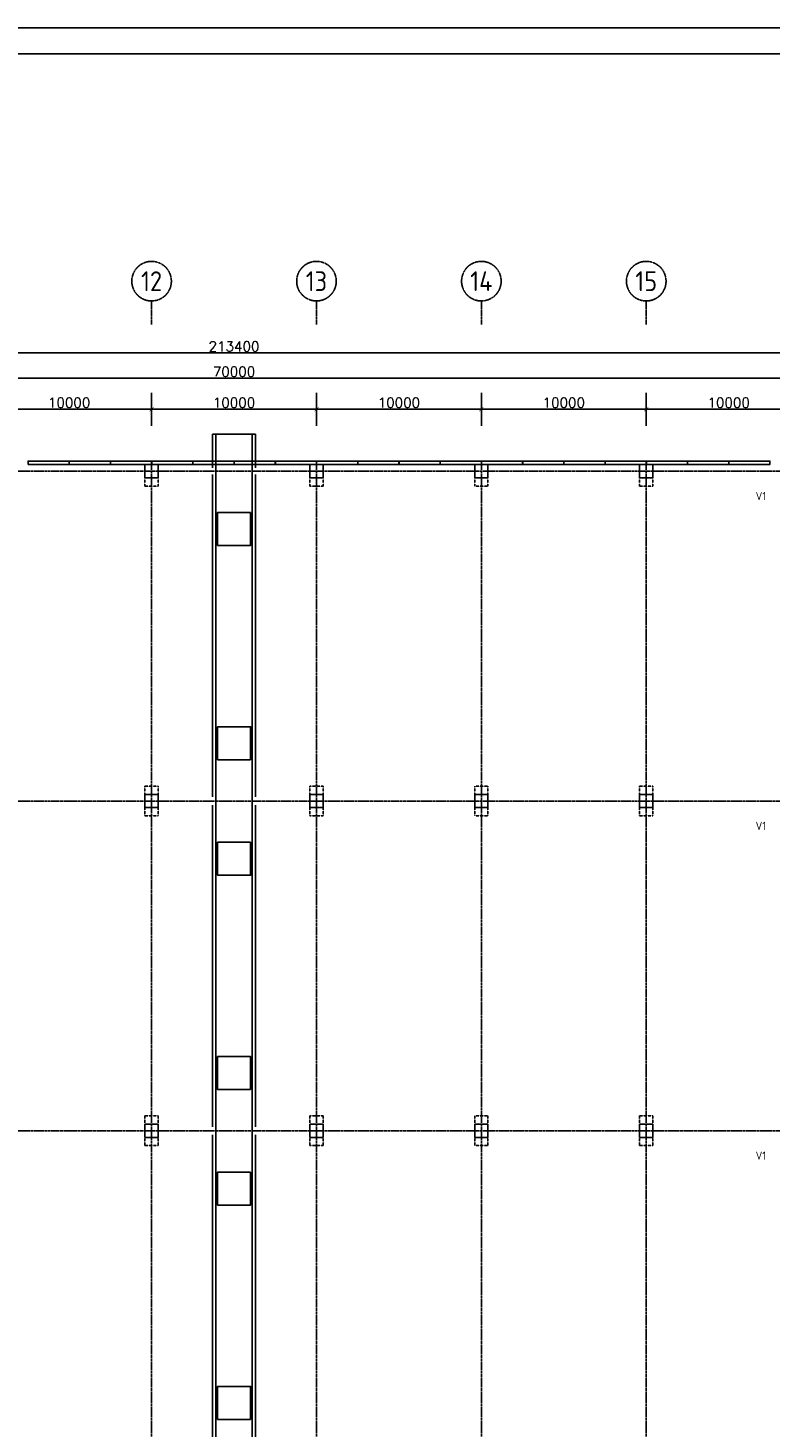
# Model space of a CAD drawing. Header units: inches. Extents: x -891734 to 980310, y -1442693 to 110946.
# Tile 11 of 12: x -777780 to -732780, y -1090975 to -1006074. Entities that reach past the tile are written whole.
import ezdxf

# ---------------------------------------------------------------- set-up
doc = ezdxf.new("R2010")
doc.units = ezdxf.units.IN
doc.header["$MEASUREMENT"] = 0
for name, pattern in [('CENTER', [2, 1.25, -0.25, 0.25, -0.25]), ('CONTINUA', [0]), ('DASHED2', [0.375, 0.25, -0.125])]:
    doc.linetypes.add(name, pattern=pattern)
doc.layers.get('Defpoints').update_dxf_attribs({"lineweight": 9})
for name, color, linetype in [('Assi', 4, 'CENTER'), ('COTAS', 8, 'Continuous'), ('LINEAS', 1, 'Continuous'), ('plent', 2, 'Continuous'), ('Poteau', 3, 'Continuous'), ('poutre_found', 2, 'Continuous'), ('Strutturale', 7, 'Continuous')]:
    doc.layers.add(name, color=color, linetype=linetype)
doc.styles.add('COTAS', font='ROMANS.SHX')
doc.styles.get("Standard").update_dxf_attribs({"font": 'ISOCP.SHX'})
doc.dimstyles.new('DOT100', dxfattribs={"dimtxt": 70, "dimasz": 50, "dimexe": 0.15, "dimexo": 0.15, "dimgap": 10, "dimtad": 1, "dimzin": 12, "dimdsep": 46, "dimtxsty": 'COTAS', "dimblk1": 'SETA', "dimblk2": 'SETA', "dimsah": 1, "dimcen": 0, "dimse1": 1, "dimse2": 1, "dimclrd": 8, "dimclre": 8, "dimclrt": 3, "dimadec": 0, "dimazin": 3, "dimtfac": 1, "dimtix": 1, "dimtmove": 2, "dimatfit": 3, "dimldrblk": 'SETA', "dimfxl": 0.15, "dimtolj": 1, "dimtzin": 0, "dimarcsym": 0})

# ---------------------------------------------------------------- blocks, each defined once
blk = doc.blocks.new('SETA')
at = {"layer": 'COTAS', "color": 8}
for p, q in [((0, 0), (0, 2)), ((-1, 0), (0, 0)), ((0, 0), (1, 0)), ((0, 0), (0, -2))]:
    blk.add_line(p, q, dxfattribs=at)
at = {"layer": 'COTAS', "color": 8, "const_width": 0.05}
blk.add_lwpolyline([(0.25, 0.25), (-0.25, -0.25)], dxfattribs=at)
blk = doc.blocks.new('*D62')
at = {"color": 8, "linetype": 'CONTINUA', "lineweight": -2}
blk.add_line((-779785, -1029194), (-770785, -1029194), dxfattribs=at)
at = {"layer": 'Defpoints', "color": 0, "linetype": 'CONTINUA'}
for p in [(-770285, -1029194), (-780285, -1033954), (-770285, -1033954)]:
    blk.add_point(p, dxfattribs=at)
at = {"color": 8, "linetype": 'CONTINUA', "lineweight": -2, "xscale": 500, "yscale": 500, "zscale": 500, "rotation": 180}
blk.add_blockref('SETA', (-780285, -1029194), dxfattribs=at)
at = {"color": 8, "linetype": 'CONTINUA', "lineweight": -2, "xscale": 500, "yscale": 500, "zscale": 500}
blk.add_blockref('SETA', (-770285, -1029194), dxfattribs=at)
at = {"color": 3, "linetype": 'CONTINUA', "insert": (-775285, -1028794), "char_height": 600, "attachment_point": 5, "style": 'COTAS'}
blk.add_mtext('\\A1;10000', dxfattribs=at)
blk = doc.blocks.new('*D63')
at = {"color": 8, "linetype": 'CONTINUA', "lineweight": -2}
blk.add_line((-769785, -1029194), (-760785, -1029194), dxfattribs=at)
at = {"layer": 'Defpoints', "color": 0, "linetype": 'CONTINUA'}
for p in [(-760285, -1029194), (-770285, -1033954), (-760285, -1033954)]:
    blk.add_point(p, dxfattribs=at)
at = {"color": 8, "linetype": 'CONTINUA', "lineweight": -2, "xscale": 500, "yscale": 500, "zscale": 500, "rotation": 180}
blk.add_blockref('SETA', (-770285, -1029194), dxfattribs=at)
at = {"color": 8, "linetype": 'CONTINUA', "lineweight": -2, "xscale": 500, "yscale": 500, "zscale": 500}
blk.add_blockref('SETA', (-760285, -1029194), dxfattribs=at)
at = {"color": 3, "linetype": 'CONTINUA', "insert": (-765285, -1028794), "char_height": 600, "attachment_point": 5, "style": 'COTAS'}
blk.add_mtext('\\A1;10000', dxfattribs=at)
blk = doc.blocks.new('*D64')
at = {"color": 8, "linetype": 'CONTINUA', "lineweight": -2}
blk.add_line((-739785, -1029194), (-730785, -1029194), dxfattribs=at)
at = {"layer": 'Defpoints', "color": 0, "linetype": 'CONTINUA'}
for p in [(-730285, -1029194), (-740285, -1033954), (-730285, -1033954)]:
    blk.add_point(p, dxfattribs=at)
at = {"color": 8, "linetype": 'CONTINUA', "lineweight": -2, "xscale": 500, "yscale": 500, "zscale": 500, "rotation": 180}
blk.add_blockref('SETA', (-740285, -1029194), dxfattribs=at)
at = {"color": 8, "linetype": 'CONTINUA', "lineweight": -2, "xscale": 500, "yscale": 500, "zscale": 500}
blk.add_blockref('SETA', (-730285, -1029194), dxfattribs=at)
at = {"color": 3, "linetype": 'CONTINUA', "insert": (-735285, -1028794), "char_height": 600, "attachment_point": 5, "style": 'COTAS'}
blk.add_mtext('\\A1;10000', dxfattribs=at)
blk = doc.blocks.new('*D77')
at = {"color": 8, "linetype": 'CONTINUA', "lineweight": -2}
blk.add_line((-759785, -1029194), (-750785, -1029194), dxfattribs=at)
at = {"layer": 'Defpoints', "color": 0, "linetype": 'CONTINUA'}
for p in [(-750285, -1029194), (-760285, -1033954), (-750285, -1033954)]:
    blk.add_point(p, dxfattribs=at)
at = {"color": 8, "linetype": 'CONTINUA', "lineweight": -2, "xscale": 500, "yscale": 500, "zscale": 500, "rotation": 180}
blk.add_blockref('SETA', (-760285, -1029194), dxfattribs=at)
at = {"color": 8, "linetype": 'CONTINUA', "lineweight": -2, "xscale": 500, "yscale": 500, "zscale": 500}
blk.add_blockref('SETA', (-750285, -1029194), dxfattribs=at)
at = {"color": 3, "linetype": 'CONTINUA', "insert": (-755285, -1028794), "char_height": 600, "attachment_point": 5, "style": 'COTAS'}
blk.add_mtext('\\A1;10000', dxfattribs=at)
blk = doc.blocks.new('*D78')
at = {"color": 8, "linetype": 'CONTINUA', "lineweight": -2}
blk.add_line((-749785, -1029194), (-740785, -1029194), dxfattribs=at)
at = {"layer": 'Defpoints', "color": 0, "linetype": 'CONTINUA'}
for p in [(-740285, -1029194), (-750285, -1033954), (-740285, -1033954)]:
    blk.add_point(p, dxfattribs=at)
at = {"color": 8, "linetype": 'CONTINUA', "lineweight": -2, "xscale": 500, "yscale": 500, "zscale": 500, "rotation": 180}
blk.add_blockref('SETA', (-750285, -1029194), dxfattribs=at)
at = {"color": 8, "linetype": 'CONTINUA', "lineweight": -2, "xscale": 500, "yscale": 500, "zscale": 500}
blk.add_blockref('SETA', (-740285, -1029194), dxfattribs=at)
at = {"color": 3, "linetype": 'CONTINUA', "insert": (-745285, -1028794), "char_height": 600, "attachment_point": 5, "style": 'COTAS'}
blk.add_mtext('\\A1;10000', dxfattribs=at)
blk = doc.blocks.new('*D79')
at = {"color": 8, "linetype": 'CONTINUA', "lineweight": -2}
blk.add_line((-871485, -1025783), (-659085, -1025783), dxfattribs=at)
at = {"layer": 'Defpoints', "color": 0, "linetype": 'CONTINUA'}
for p in [(-658585, -1025783), (-871985, -1027617), (-658585, -1027617)]:
    blk.add_point(p, dxfattribs=at)
at = {"color": 8, "linetype": 'CONTINUA', "lineweight": -2, "xscale": 500, "yscale": 500, "zscale": 500, "rotation": 180}
blk.add_blockref('SETA', (-871985, -1025783), dxfattribs=at)
at = {"color": 8, "linetype": 'CONTINUA', "lineweight": -2, "xscale": 500, "yscale": 500, "zscale": 500}
blk.add_blockref('SETA', (-658585, -1025783), dxfattribs=at)
at = {"color": 3, "linetype": 'CONTINUA', "insert": (-765285, -1025383), "char_height": 600, "attachment_point": 5, "style": 'COTAS'}
blk.add_mtext('\\A1;213400', dxfattribs=at)
blk = doc.blocks.new('*D80')
at = {"color": 8, "linetype": 'CONTINUA', "lineweight": -2}
blk.add_line((-799785, -1027317), (-730785, -1027317), dxfattribs=at)
at = {"layer": 'Defpoints', "color": 0, "linetype": 'CONTINUA'}
for p in [(-730285, -1027317), (-800285, -1033954), (-730285, -1033954)]:
    blk.add_point(p, dxfattribs=at)
at = {"color": 8, "linetype": 'CONTINUA', "lineweight": -2, "xscale": 500, "yscale": 500, "zscale": 500, "rotation": 180}
blk.add_blockref('SETA', (-800285, -1027317), dxfattribs=at)
at = {"color": 8, "linetype": 'CONTINUA', "lineweight": -2, "xscale": 500, "yscale": 500, "zscale": 500}
blk.add_blockref('SETA', (-730285, -1027317), dxfattribs=at)
at = {"color": 3, "linetype": 'CONTINUA', "insert": (-765285, -1026917), "char_height": 600, "attachment_point": 5, "style": 'COTAS'}
blk.add_mtext('\\A1;70000', dxfattribs=at)

msp = doc.modelspace()

# ---------------------------------------------------------------- linework, layer by layer
at = {"color": 2, "linetype": 'CENTER'}
for p, q in [((-770284.8, -1024049.3), (-770284.8, -1022627.1)), ((-760284.8, -1024049.3), (-760284.8, -1022627.1)), ((-750284.8, -1024049.3), (-750284.8, -1022627.1)), ((-740284.8, -1024049.3), (-740284.8, -1022627.1))]:
    msp.add_line(p, q, dxfattribs=at)
at = {"color": 7, "linetype": 'Continuous'}
msp.add_lwpolyline([(-891733.9, -1179605.3), (-645171.4, -1179605.3), (-645171.4, -1006074), (-891733.9, -1006074)], close=True, dxfattribs=at)
at = {"color": 4, "linetype": 'Continuous'}
msp.add_lwpolyline([(-646733.9, -1178042.8), (-890171.4, -1178042.8), (-890171.4, -1007636.5), (-646733.9, -1007636.5)], close=True, dxfattribs=at)
at = {"color": 2, "linetype": 'CENTER'}
for centre in [(-770284.8, -1021427.1), (-760284.8, -1021427.1), (-750284.8, -1021427.1), (-740284.8, -1021427.1)]:
    msp.add_circle(centre, 1200, dxfattribs=at)
at = {"layer": 'Assi', "color": 8, "ltscale": 100}
for p, q in [((-872384.8, -1032952.6), (-658584.8, -1032952.6)), ((-770284.8, -1032552.6), (-770284.8, -1135052.6)), ((-760284.8, -1032552.6), (-760284.8, -1135052.6)), ((-750284.8, -1032552.6), (-750284.8, -1135052.6)), ((-740284.8, -1032552.6), (-740284.8, -1135052.6)), ((-872384.8, -1052952.6), (-658584.8, -1052952.6)), ((-872384.8, -1072952.6), (-658584.8, -1072952.6))]:
    msp.add_line(p, q, dxfattribs=at)
at = {"layer": 'LINEAS'}
for p, q in [((-766384.8, -1030702.6), (-766384.8, -1135062.6)), ((-764184.8, -1030702.6), (-764184.8, -1135062.6))]:
    msp.add_line(p, q, dxfattribs=at)
at = {"layer": 'plent', "color": 8}
for p, q in [((-766584.8, -1030702.6), (-766584.8, -1032752.6)), ((-766584.8, -1030702.6), (-763984.8, -1030702.6)), ((-763984.8, -1030702.6), (-763984.8, -1032752.6)), ((-766584.8, -1033152.6), (-766584.8, -1052702.6)), ((-763984.8, -1033152.6), (-763984.8, -1052702.6)), ((-766584.8, -1053202.6), (-766584.8, -1072702.6)), ((-763984.8, -1053202.6), (-763984.8, -1072702.6)), ((-766584.8, -1073202.6), (-766584.8, -1094802.6)), ((-763984.8, -1073202.6), (-763984.8, -1094802.6))]:
    msp.add_line(p, q, dxfattribs=at)
at = {"layer": 'Poteau'}
for points in [[(-777774.8, -1032542.6), (-775284.8, -1032542.6), (-775284.8, -1032342.6), (-777774.8, -1032342.6)], [(-775274.8, -1032542.6), (-772784.8, -1032542.6), (-772784.8, -1032342.6), (-775274.8, -1032342.6)], [(-772774.8, -1032542.6), (-770284.8, -1032542.6), (-770284.8, -1032342.6), (-772774.8, -1032342.6)], [(-770274.8, -1032542.6), (-767784.8, -1032542.6), (-767784.8, -1032342.6), (-770274.8, -1032342.6)], [(-767774.8, -1032542.6), (-765284.8, -1032542.6), (-765284.8, -1032342.6), (-767774.8, -1032342.6)], [(-765274.8, -1032542.6), (-762784.8, -1032542.6), (-762784.8, -1032342.6), (-765274.8, -1032342.6)], [(-762774.8, -1032542.6), (-760284.8, -1032542.6), (-760284.8, -1032342.6), (-762774.8, -1032342.6)], [(-760274.8, -1032542.6), (-757784.8, -1032542.6), (-757784.8, -1032342.6), (-760274.8, -1032342.6)], [(-757774.8, -1032542.6), (-755284.8, -1032542.6), (-755284.8, -1032342.6), (-757774.8, -1032342.6)], [(-755274.8, -1032542.6), (-752784.8, -1032542.6), (-752784.8, -1032342.6), (-755274.8, -1032342.6)], [(-752774.8, -1032542.6), (-750284.8, -1032542.6), (-750284.8, -1032342.6), (-752774.8, -1032342.6)], [(-750274.8, -1032542.6), (-747784.8, -1032542.6), (-747784.8, -1032342.6), (-750274.8, -1032342.6)], [(-747774.8, -1032542.6), (-745284.8, -1032542.6), (-745284.8, -1032342.6), (-747774.8, -1032342.6)], [(-745274.8, -1032542.6), (-742784.8, -1032542.6), (-742784.8, -1032342.6), (-745274.8, -1032342.6)], [(-742774.8, -1032542.6), (-740284.8, -1032542.6), (-740284.8, -1032342.6), (-742774.8, -1032342.6)], [(-740274.8, -1032542.6), (-737784.8, -1032542.6), (-737784.8, -1032342.6), (-740274.8, -1032342.6)], [(-737774.8, -1032542.6), (-735284.8, -1032542.6), (-735284.8, -1032342.6), (-737774.8, -1032342.6)], [(-735274.8, -1032542.6), (-732784.8, -1032542.6), (-732784.8, -1032342.6), (-735274.8, -1032342.6)]]:
    msp.add_lwpolyline(points, close=True, dxfattribs=at)
for points in [[(-770684.8, -1032552.6), (-770684.8, -1033352.6), (-769884.8, -1033352.6), (-769884.8, -1032552.6), (-770684.8, -1032552.6)], [(-760684.8, -1032552.6), (-760684.8, -1033352.6), (-759884.8, -1033352.6), (-759884.8, -1032552.6), (-760684.8, -1032552.6)], [(-750684.8, -1032552.6), (-750684.8, -1033352.6), (-749884.8, -1033352.6), (-749884.8, -1032552.6), (-750684.8, -1032552.6)], [(-740684.8, -1032552.6), (-740684.8, -1033352.6), (-739884.8, -1033352.6), (-739884.8, -1032552.6), (-740684.8, -1032552.6)], [(-770684.8, -1052552.6), (-770684.8, -1053352.6), (-769884.8, -1053352.6), (-769884.8, -1052552.6), (-770684.8, -1052552.6)], [(-760684.8, -1052552.6), (-760684.8, -1053352.6), (-759884.8, -1053352.6), (-759884.8, -1052552.6), (-760684.8, -1052552.6)], [(-750684.8, -1052552.6), (-750684.8, -1053352.6), (-749884.8, -1053352.6), (-749884.8, -1052552.6), (-750684.8, -1052552.6)], [(-740684.8, -1052552.6), (-740684.8, -1053352.6), (-739884.8, -1053352.6), (-739884.8, -1052552.6), (-740684.8, -1052552.6)], [(-770684.8, -1072552.6), (-770684.8, -1073352.6), (-769884.8, -1073352.6), (-769884.8, -1072552.6), (-770684.8, -1072552.6)], [(-760684.8, -1072552.6), (-760684.8, -1073352.6), (-759884.8, -1073352.6), (-759884.8, -1072552.6), (-760684.8, -1072552.6)], [(-750684.8, -1072552.6), (-750684.8, -1073352.6), (-749884.8, -1073352.6), (-749884.8, -1072552.6), (-750684.8, -1072552.6)], [(-740684.8, -1072552.6), (-740684.8, -1073352.6), (-739884.8, -1073352.6), (-739884.8, -1072552.6), (-740684.8, -1072552.6)]]:
    msp.add_lwpolyline(points, dxfattribs=at)
at = {"layer": 'poutre_found', "color": 8, "linetype": 'DASHED2', "ltscale": 50}
for points in [[(-770684.8, -1033352.6), (-770684.8, -1033852.6), (-769884.8, -1033852.6), (-769884.8, -1033352.6)], [(-760684.8, -1033352.6), (-760684.8, -1033852.6), (-759884.8, -1033852.6), (-759884.8, -1033352.6)], [(-750684.8, -1033352.6), (-750684.8, -1033852.6), (-749884.8, -1033852.6), (-749884.8, -1033352.6)], [(-740684.8, -1033352.6), (-740684.8, -1033852.6), (-739884.8, -1033852.6), (-739884.8, -1033352.6)], [(-770684.8, -1052552.6), (-770684.8, -1052052.6), (-769884.8, -1052052.6), (-769884.8, -1052552.6)], [(-760684.8, -1052552.6), (-760684.8, -1052052.6), (-759884.8, -1052052.6), (-759884.8, -1052552.6)], [(-750684.8, -1052552.6), (-750684.8, -1052052.6), (-749884.8, -1052052.6), (-749884.8, -1052552.6)], [(-740684.8, -1052552.6), (-740684.8, -1052052.6), (-739884.8, -1052052.6), (-739884.8, -1052552.6)], [(-770684.8, -1053352.6), (-770684.8, -1053852.6), (-769884.8, -1053852.6), (-769884.8, -1053352.6)], [(-760684.8, -1053352.6), (-760684.8, -1053852.6), (-759884.8, -1053852.6), (-759884.8, -1053352.6)], [(-750684.8, -1053352.6), (-750684.8, -1053852.6), (-749884.8, -1053852.6), (-749884.8, -1053352.6)], [(-740684.8, -1053352.6), (-740684.8, -1053852.6), (-739884.8, -1053852.6), (-739884.8, -1053352.6)], [(-770684.8, -1072552.6), (-770684.8, -1072052.6), (-769884.8, -1072052.6), (-769884.8, -1072552.6)], [(-760684.8, -1072552.6), (-760684.8, -1072052.6), (-759884.8, -1072052.6), (-759884.8, -1072552.6)], [(-750684.8, -1072552.6), (-750684.8, -1072052.6), (-749884.8, -1072052.6), (-749884.8, -1072552.6)], [(-740684.8, -1072552.6), (-740684.8, -1072052.6), (-739884.8, -1072052.6), (-739884.8, -1072552.6)], [(-770684.8, -1073352.6), (-770684.8, -1073852.6), (-769884.8, -1073852.6), (-769884.8, -1073352.6)], [(-760684.8, -1073352.6), (-760684.8, -1073852.6), (-759884.8, -1073852.6), (-759884.8, -1073352.6)], [(-750684.8, -1073352.6), (-750684.8, -1073852.6), (-749884.8, -1073852.6), (-749884.8, -1073352.6)], [(-740684.8, -1073352.6), (-740684.8, -1073852.6), (-739884.8, -1073852.6), (-739884.8, -1073352.6)]]:
    msp.add_lwpolyline(points, dxfattribs=at)
at = {"layer": 'Strutturale', "color": 8}
for points in [[(-764284.8, -1035452.6), (-766284.8, -1035452.6), (-766284.8, -1037452.6), (-764284.8, -1037452.6)], [(-764284.8, -1050452.6), (-766284.8, -1050452.6), (-766284.8, -1048452.6), (-764284.8, -1048452.6)], [(-764284.8, -1055452.6), (-766284.8, -1055452.6), (-766284.8, -1057452.6), (-764284.8, -1057452.6)], [(-764284.8, -1070452.6), (-766284.8, -1070452.6), (-766284.8, -1068452.6), (-764284.8, -1068452.6)], [(-764284.8, -1075452.6), (-766284.8, -1075452.6), (-766284.8, -1077452.6), (-764284.8, -1077452.6)], [(-764284.8, -1075452.6), (-766284.8, -1075452.6), (-766284.8, -1077452.6), (-764284.8, -1077452.6)], [(-764284.8, -1090452.6), (-766284.8, -1090452.6), (-766284.8, -1088452.6), (-764284.8, -1088452.6)]]:
    msp.add_lwpolyline(points, close=True, dxfattribs=at)

# ---------------------------------------------------------------- texts
at = {"color": 3, "linetype": 'CENTER', "char_height": 1200, "width": 1541.889, "attachment_point": 5}
for s, insert in [('12', (-770284.8, -1021427.1)), ('13', (-760284.8, -1021427.1)), ('14', (-750284.8, -1021427.1)), ('15', (-740284.8, -1021427.1))]:
    msp.add_mtext(s, dxfattribs=dict(at, insert=insert))
at = {"color": 7, "linetype": 'CONTINUA', "char_height": 500, "width": 5259.742, "attachment_point": 1}
for insert in [(-733649.7, -1034210.4), (-733649.7, -1054210.4), (-733649.7, -1074210.4)]:
    msp.add_mtext('V1', dxfattribs=dict(at, insert=insert))

# ---------------------------------------------------------------- dimensions: what is measured, and where the dimension line sits
at = {"color": 8, "linetype": 'CONTINUA'}
for base, p1, p2, picture, middle in [((-658584.8, -1025783), (-871984.8, -1027617.4), (-658584.8, -1027617.4), '*D79', (-765284.8, -1025383)), ((-770284.8, -1029194), (-780284.8, -1033954.1), (-770284.8, -1033954.1), '*D62', (-775284.8, -1028794)), ((-760284.8, -1029194), (-770284.8, -1033954.1), (-760284.8, -1033954.1), '*D63', (-765284.8, -1028794)), ((-750284.8, -1029194), (-760284.8, -1033954.1), (-750284.8, -1033954.1), '*D77', (-755284.8, -1028794)), ((-740284.8, -1029194), (-750284.8, -1033954.1), (-740284.8, -1033954.1), '*D78', (-745284.8, -1028794)), ((-730284.8, -1029194), (-740284.8, -1033954.1), (-730284.8, -1033954.1), '*D64', (-735284.8, -1028794))]:
    dim = msp.add_linear_dim(base=base, p1=p1, p2=p2, dimstyle='DOT100', override={"dimscale": 10, "dimtxt": 60, "dimdec": 0, "dimclrt": 3}, dxfattribs=at)
    dim.commit()
    dim.dimension.update_dxf_attribs({"geometry": picture, "text_midpoint": middle})
dim = msp.add_linear_dim(base=(-730284.8, -1027317.4), p1=(-800284.8, -1033954.1), p2=(-730284.8, -1033954.1), angle=180, dimstyle='DOT100', override={"dimscale": 10, "dimtxt": 60, "dimdec": 0, "dimclrt": 3}, dxfattribs=at)
dim.commit()
dim.dimension.update_dxf_attribs({"geometry": '*D80', "text_midpoint": (-765284.8, -1026917.4)})

doc.saveas('drawing.dxf')
